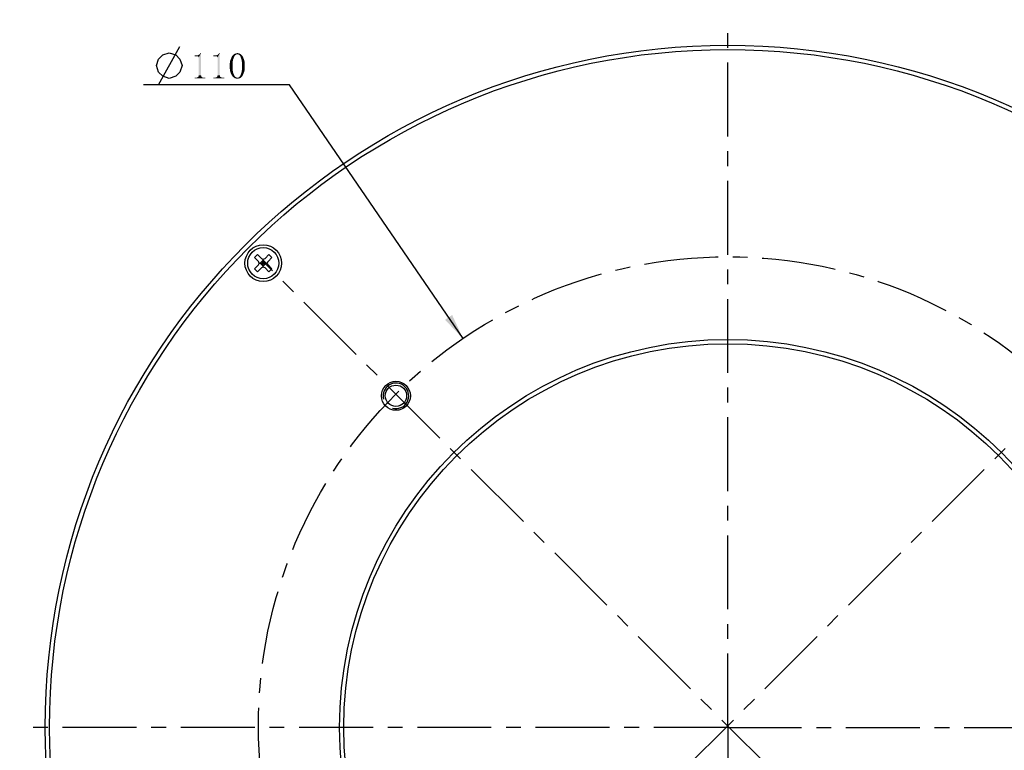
# Model space of a CAD drawing. Header units: millimetres. Extents: x 62 to 238, y 11 to 279.
# Tile 2 of 4: x 62 to 178, y 136 to 222. Entities that reach past the tile are written whole.
import ezdxf

# ---------------------------------------------------------------- set-up
doc = ezdxf.new("R2010")
doc.units = ezdxf.units.MM
doc.header["$LTSCALE"] = 23.1
doc.linetypes.add('CENTER', pattern=[0.6, 0.375, -0.075, 0.075, -0.075])
doc.layers.get('0').update_dxf_attribs({"linetype": 'CONTINUOUS'})
for name, color, linetype in [('00_COMPONENTS', 7, 'CONTINUOUS'), ('03_ALL_AXES', 7, 'CONTINUOUS'), ('50_ALL_DETAILS', 7, 'CONTINUOUS'), ('51__DRAFT_DIMS', 7, 'CONTINUOUS')]:
    doc.layers.add(name, color=color, linetype=linetype)
doc.styles.get("Standard").update_dxf_attribs({"font": 'simfang.ttf'})
doc.dimstyles.new('DIMSTYLE_1', dxfattribs={"dimtxt": 3, "dimasz": 3, "dimexe": 2.5, "dimexo": 0.5, "dimtad": 1, "dimdec": 0, "dimdsep": 46, "dimtxsty": 'STANDARD', "dimblk": '_FILLED', "dimblk1": '_FILLED', "dimblk2": '_FILLED', "dimcen": 0.09, "dimclrt": 3, "dimazin": 2, "dimtp": 0.3, "dimtm": 0.3, "dimtfac": 1, "dimtdec": 0, "dimtofl": 0, "dimtmove": 0, "dimatfit": 1, "dimldrblk": '_FILLED', "dimfxl": 1, "dimtolj": 1, "dimarcsym": 0})

# ---------------------------------------------------------------- blocks, each defined once
blk = doc.blocks.new('_FILLED')
at = {"color": 0, "linetype": 'ByBlock'}
blk.add_solid([(0, 0), (-1, 0.167), (-1, -0.167)], dxfattribs=at)
blk = doc.blocks.new('*D1')
at = {"layer": '51__DRAFT_DIMS', "color": 4}
for p, q in [((90.43, 214.28), (76.82, 214.28)), ((93.93, 214.28), (90.43, 214.28)), ((114.26, 184.53), (93.93, 214.28))]:
    blk.add_line(p, q, dxfattribs=at)
at = {"layer": '51__DRAFT_DIMS', "color": 4, "xscale": 3, "yscale": 3, "zscale": 3, "rotation": 304.33844}
blk.add_blockref('_FILLED', (114.26, 184.53), dxfattribs=at)

msp = doc.modelspace()

# ---------------------------------------------------------------- linework, layer by layer
at = {"layer": '00_COMPONENTS', "color": 7}
for p, q in [((89.8141, 194.04091), (90.16765, 194.39446)), ((90.27372, 193.58129), (89.8141, 194.04091)), ((90.62727, 193.93484), (90.16765, 194.39446)), ((91.51116, 194.39446), (91.05154, 193.93484)), ((91.86471, 194.04091), (91.40509, 193.58129)), ((91.86471, 194.04091), (91.51116, 194.39446)), ((90.27372, 193.15703), (89.8141, 192.69741)), ((90.62727, 192.80347), (90.16765, 192.34385)), ((90.36159, 193.36916), (91.31722, 193.36916)), ((90.48585, 193.36916), (90.83941, 193.72271)), ((90.83941, 193.0156), (90.48585, 193.36916)), ((91.01618, 193.54593), (90.66263, 193.19238)), ((91.01618, 193.19238), (90.66263, 193.54593)), ((90.83941, 192.89134), (90.83941, 193.84697)), ((91.19296, 193.36916), (90.83941, 193.72271)), ((90.83941, 193.0156), (91.19296, 193.36916)), ((91.51116, 192.34385), (91.05154, 192.80347)), ((91.86471, 192.69741), (91.40509, 193.15703)), ((90.16765, 192.34385), (89.8141, 192.69741)), ((91.51116, 192.34385), (91.86471, 192.69741))]:
    msp.add_line(p, q, dxfattribs=at)
for centre, radius in [((145.28663, 138.92194), 80), ((145.28663, 138.92194), 79.5), ((90.83941, 193.36916), 2.15), ((90.83941, 193.36916), 1.825), ((145.28663, 138.92194), 45.5), ((145.28663, 138.92194), 45), ((106.39575, 177.81281), 1.7), ((106.39575, 177.81281), 1.25)]:
    msp.add_circle(centre, radius, dxfattribs=at)
for centre, start, end in [((90.83941, 194.14697), 225, 315), ((90.06159, 193.36916), 315, 45), ((90.83941, 192.59134), 45, 135), ((91.61722, 193.36916), 135, 225)]:
    msp.add_arc(centre, 0.3, start, end, dxfattribs=at)
at = {"layer": '00_COMPONENTS', "color": 4}
msp.add_arc((106.39575, 177.81281), 1.5, 255, 195, dxfattribs=at)
at = {"layer": '03_ALL_AXES', "color": 1, "linetype": 'CENTER'}
for q in [(145.28663, 221.92194), (62.28663, 138.92194), (145.28663, 55.92194), (228.28663, 138.92194)]:
    msp.add_line((145.28663, 138.92194), q, dxfattribs=at)
at = {"layer": '50_ALL_DETAILS', "color": 1, "linetype": 'CENTER'}
for p, q in [((199.73577, 84.65943), (90.84133, 193.55387)), ((90.84133, 84.65943), (199.73577, 193.55387))]:
    msp.add_line(p, q, dxfattribs=at)
msp.add_circle((145.28855, 139.10665), 55.0142, dxfattribs=at)
at = {"layer": '51__DRAFT_DIMS', "color": 3}
msp.add_line((78.57338, 214.28304), (81.07338, 218.78304), dxfattribs=at)
msp.add_lwpolyline([(78.32338, 216.53303), (78.57338, 217.28302), (79.07338, 217.78303), (79.82339, 218.03305), (80.57338, 217.78303), (81.07338, 217.28302), (81.32338, 216.53303), (81.07338, 215.78303), (80.57338, 215.28302), (79.82339, 215.03303), (79.07338, 215.28302), (78.57338, 215.78303), (78.32338, 216.53303)], dxfattribs=at)
for points in [[(82.79213, 217.6346), (83.1437, 217.75178), (83.21401, 217.77522)], [(83.09682, 217.6346), (82.79213, 217.6346), (83.21401, 217.77522)], [(83.04995, 217.75178), (83.1437, 217.75178), (82.79213, 217.6346)], [(82.9562, 217.75178), (83.04995, 217.75178), (82.79213, 217.6346)], [(82.9562, 217.75178), (82.79213, 217.6346), (82.79213, 217.75178)], [(83.09682, 217.6346), (83.28432, 217.79866), (83.35463, 217.84553)], [(83.19057, 217.6346), (83.09682, 217.6346), (83.35463, 217.84553)], [(83.09682, 217.6346), (83.21401, 217.77522), (83.28432, 217.79866)], [(83.19057, 217.6346), (83.35463, 217.84553), (83.54213, 218.0096)], [(83.23745, 217.58772), (83.19057, 217.6346), (83.54213, 218.0096)], [(83.26088, 217.54085), (83.23745, 217.58772), (83.54213, 218.0096)], [(83.28432, 217.49397), (83.26088, 217.54085), (83.54213, 218.0096)], [(83.28432, 215.40803), (83.28432, 217.49397), (83.54213, 218.0096)], [(83.28432, 215.40803), (83.54213, 218.0096), (83.54213, 215.40803)], [(83.35463, 217.84553), (83.40151, 217.89241), (83.54213, 218.0096)], [(83.40151, 217.89241), (83.44838, 217.96272), (83.54213, 218.0096)], [(83.54213, 218.0096), (83.44838, 217.96272), (83.47182, 218.0096)], [(84.99526, 217.6346), (85.34682, 217.75178), (85.41713, 217.77522)], [(85.29995, 217.6346), (84.99526, 217.6346), (85.41713, 217.77522)], [(85.25307, 217.75178), (85.34682, 217.75178), (84.99526, 217.6346)], [(85.15932, 217.75178), (85.25307, 217.75178), (84.99526, 217.6346)], [(85.15932, 217.75178), (84.99526, 217.6346), (84.99526, 217.75178)], [(85.29995, 217.6346), (85.48745, 217.79866), (85.55776, 217.84553)], [(85.3937, 217.6346), (85.29995, 217.6346), (85.55776, 217.84553)], [(85.29995, 217.6346), (85.41713, 217.77522), (85.48745, 217.79866)], [(85.3937, 217.6346), (85.55776, 217.84553), (85.74526, 218.0096)], [(85.44057, 217.58772), (85.3937, 217.6346), (85.74526, 218.0096)], [(85.46401, 217.54085), (85.44057, 217.58772), (85.74526, 218.0096)], [(85.48745, 217.49397), (85.46401, 217.54085), (85.74526, 218.0096)], [(85.48745, 215.40803), (85.48745, 217.49397), (85.74526, 218.0096)], [(85.48745, 215.40803), (85.74526, 218.0096), (85.74526, 215.40803)], [(85.55776, 217.84553), (85.60463, 217.89241), (85.74526, 218.0096)], [(85.60463, 217.89241), (85.65151, 217.96272), (85.74526, 218.0096)], [(85.74526, 218.0096), (85.65151, 217.96272), (85.67495, 218.0096)], [(86.91713, 216.81428), (86.94057, 216.97835), (87.2687, 217.04866)], [(86.91713, 216.81428), (87.2687, 217.04866), (87.24526, 216.79085)], [(87.2687, 217.04866), (86.94057, 216.97835), (86.96401, 217.11897)], [(86.96401, 217.11897), (87.01088, 217.23616), (87.31557, 217.28303)], [(86.96401, 217.11897), (87.31557, 217.28303), (87.2687, 217.04866)], [(87.31557, 217.28303), (87.01088, 217.23616), (87.05776, 217.35335)], [(87.05776, 217.35335), (87.10463, 217.47053), (87.40932, 217.49397)], [(87.05776, 217.35335), (87.40932, 217.49397), (87.31557, 217.28303)], [(87.43276, 217.58772), (87.40932, 217.49397), (87.10463, 217.47053)], [(87.43276, 217.58772), (87.10463, 217.47053), (87.15151, 217.58772)], [(87.47963, 217.65803), (87.15151, 217.58772), (87.22182, 217.68147)], [(87.15151, 217.58772), (87.47963, 217.65803), (87.43276, 217.58772)], [(87.57338, 217.77522), (87.52651, 217.72835), (87.22182, 217.68147)], [(87.57338, 217.77522), (87.22182, 217.68147), (87.29213, 217.77522)], [(87.22182, 217.68147), (87.52651, 217.72835), (87.47963, 217.65803)], [(87.69057, 217.84553), (87.6437, 217.79866), (87.29213, 217.77522)], [(87.69057, 217.84553), (87.29213, 217.77522), (87.36245, 217.84553)], [(87.29213, 217.77522), (87.6437, 217.79866), (87.57338, 217.77522)], [(88.15932, 217.89241), (87.80776, 217.86897), (87.36245, 217.84553)], [(88.15932, 217.89241), (87.36245, 217.84553), (87.43276, 217.89241)], [(87.69057, 217.84553), (87.36245, 217.84553), (87.80776, 217.86897)], [(88.06557, 217.93928), (87.43276, 217.89241), (87.52651, 217.93928)], [(87.43276, 217.89241), (88.06557, 217.93928), (88.15932, 217.89241)], [(87.52651, 217.93928), (87.62026, 217.96272), (87.99526, 217.98616)], [(87.52651, 217.93928), (87.99526, 217.98616), (88.06557, 217.93928)], [(87.90151, 217.98616), (87.99526, 217.98616), (87.62026, 217.96272)], [(87.90151, 217.98616), (87.62026, 217.96272), (87.71401, 217.98616)], [(87.69057, 217.84553), (87.80776, 217.86897), (87.73745, 217.84553)], [(87.71401, 217.98616), (87.80776, 218.0096), (87.90151, 217.98616)], [(87.87807, 217.84553), (87.80776, 217.86897), (88.15932, 217.89241)], [(87.92495, 217.84553), (87.87807, 217.84553), (88.15932, 217.89241)], [(87.92495, 217.84553), (88.15932, 217.89241), (88.22963, 217.84553)], [(88.22963, 217.84553), (87.99526, 217.79866), (87.92495, 217.84553)], [(88.04213, 217.77522), (87.99526, 217.79866), (88.22963, 217.84553)], [(88.04213, 217.77522), (88.22963, 217.84553), (88.29995, 217.77522)], [(88.29995, 217.77522), (88.08901, 217.72835), (88.04213, 217.77522)], [(88.08901, 217.72835), (88.29995, 217.77522), (88.37026, 217.70491)], [(88.37026, 217.70491), (88.13588, 217.65803), (88.08901, 217.72835)], [(88.13588, 217.65803), (88.37026, 217.70491), (88.44057, 217.61116)], [(88.44057, 217.61116), (88.18276, 217.58772), (88.13588, 217.65803)], [(88.2062, 217.49397), (88.18276, 217.58772), (88.44057, 217.61116)], [(88.2062, 217.49397), (88.44057, 217.61116), (88.48745, 217.49397)], [(88.48745, 217.49397), (88.27651, 217.28303), (88.2062, 217.49397)], [(88.48745, 217.49397), (88.53432, 217.37678), (88.27651, 217.28303)], [(88.27651, 217.28303), (88.53432, 217.37678), (88.5812, 217.2596)], [(88.5812, 217.2596), (88.32338, 217.04866), (88.27651, 217.28303)], [(88.5812, 217.2596), (88.62807, 217.11897), (88.32338, 217.04866)], [(88.32338, 217.04866), (88.62807, 217.11897), (88.65151, 216.97835)], [(88.65151, 216.97835), (88.34682, 216.79085), (88.32338, 217.04866)], [(87.24526, 216.79085), (86.91713, 216.67366), (86.91713, 216.81428)], [(86.91713, 216.5096), (86.91713, 216.67366), (87.24526, 216.79085)], [(86.91713, 216.5096), (87.24526, 216.79085), (87.24526, 216.5096)], [(87.24526, 216.5096), (86.91713, 216.3221), (86.91713, 216.5096)], [(86.91713, 216.3221), (87.24526, 216.5096), (87.24526, 216.20491)], [(87.24526, 216.20491), (86.91713, 216.15803), (86.91713, 216.3221)], [(86.94057, 216.01741), (86.91713, 216.15803), (87.24526, 216.20491)], [(86.94057, 216.01741), (87.24526, 216.20491), (87.2687, 215.92366)], [(87.2687, 215.92366), (86.96401, 215.85335), (86.94057, 216.01741)], [(87.01088, 215.73616), (86.96401, 215.85335), (87.2687, 215.92366)], [(87.01088, 215.73616), (87.2687, 215.92366), (87.31557, 215.68928)], [(88.62807, 215.87678), (88.27651, 215.68928), (88.32338, 215.92366)], [(88.62807, 215.87678), (88.5812, 215.73616), (88.27651, 215.68928)], [(88.67495, 216.15803), (88.32338, 215.92366), (88.34682, 216.20491)], [(88.67495, 216.15803), (88.65151, 216.01741), (88.32338, 215.92366)], [(88.32338, 215.92366), (88.65151, 216.01741), (88.62807, 215.87678)], [(88.65151, 216.97835), (88.67495, 216.83772), (88.34682, 216.79085)], [(88.34682, 216.79085), (88.67495, 216.83772), (88.67495, 216.67366)], [(88.67495, 216.67366), (88.34682, 216.5096), (88.34682, 216.79085)], [(88.34682, 216.5096), (88.67495, 216.67366), (88.67495, 216.5096)], [(88.67495, 216.5096), (88.67495, 216.3221), (88.34682, 216.20491)], [(88.67495, 216.5096), (88.34682, 216.20491), (88.34682, 216.5096)], [(88.34682, 216.20491), (88.67495, 216.3221), (88.67495, 216.15803)], [(83.87026, 215.12678), (84.05776, 215.12678), (82.79213, 215.03303)], [(83.79995, 215.12678), (83.87026, 215.12678), (82.79213, 215.03303)], [(83.02651, 215.12678), (83.79995, 215.12678), (82.79213, 215.03303)], [(82.9562, 215.12678), (83.02651, 215.12678), (82.79213, 215.03303)], [(82.9562, 215.12678), (82.79213, 215.03303), (82.79213, 215.12678)], [(82.79213, 215.03303), (84.05776, 215.12678), (84.05776, 215.03303)], [(83.72963, 215.15022), (83.02651, 215.12678), (83.09682, 215.15022)], [(83.02651, 215.12678), (83.72963, 215.15022), (83.79995, 215.12678)], [(83.68276, 215.17366), (83.09682, 215.15022), (83.1437, 215.17366)], [(83.09682, 215.15022), (83.68276, 215.17366), (83.72963, 215.15022)], [(83.63588, 215.1971), (83.1437, 215.17366), (83.19057, 215.1971)], [(83.1437, 215.17366), (83.63588, 215.1971), (83.68276, 215.17366)], [(83.58901, 215.24397), (83.19057, 215.1971), (83.23745, 215.24397)], [(83.19057, 215.1971), (83.58901, 215.24397), (83.63588, 215.1971)], [(83.56557, 215.29085), (83.23745, 215.24397), (83.26088, 215.29085)], [(83.23745, 215.24397), (83.56557, 215.29085), (83.58901, 215.24397)], [(83.54213, 215.40803), (83.26088, 215.33772), (83.28432, 215.40803)], [(83.26088, 215.33772), (83.54213, 215.40803), (83.56557, 215.33772)], [(83.56557, 215.33772), (83.26088, 215.29085), (83.26088, 215.33772)], [(83.26088, 215.29085), (83.56557, 215.33772), (83.56557, 215.29085)], [(86.07338, 215.12678), (86.26088, 215.12678), (84.99526, 215.03303)], [(86.00307, 215.12678), (86.07338, 215.12678), (84.99526, 215.03303)], [(85.22963, 215.12678), (86.00307, 215.12678), (84.99526, 215.03303)], [(85.15932, 215.12678), (85.22963, 215.12678), (84.99526, 215.03303)], [(85.15932, 215.12678), (84.99526, 215.03303), (84.99526, 215.12678)], [(84.99526, 215.03303), (86.26088, 215.12678), (86.26088, 215.03303)], [(85.93276, 215.15022), (85.22963, 215.12678), (85.29995, 215.15022)], [(85.22963, 215.12678), (85.93276, 215.15022), (86.00307, 215.12678)], [(85.88588, 215.17366), (85.29995, 215.15022), (85.34682, 215.17366)], [(85.29995, 215.15022), (85.88588, 215.17366), (85.93276, 215.15022)], [(85.83901, 215.1971), (85.34682, 215.17366), (85.3937, 215.1971)], [(85.34682, 215.17366), (85.83901, 215.1971), (85.88588, 215.17366)], [(85.79213, 215.24397), (85.3937, 215.1971), (85.44057, 215.24397)], [(85.3937, 215.1971), (85.79213, 215.24397), (85.83901, 215.1971)], [(85.7687, 215.29085), (85.44057, 215.24397), (85.46401, 215.29085)], [(85.44057, 215.24397), (85.7687, 215.29085), (85.79213, 215.24397)], [(85.74526, 215.40803), (85.46401, 215.33772), (85.48745, 215.40803)], [(85.46401, 215.33772), (85.74526, 215.40803), (85.7687, 215.33772)], [(85.7687, 215.33772), (85.46401, 215.29085), (85.46401, 215.33772)], [(85.46401, 215.29085), (85.7687, 215.33772), (85.7687, 215.29085)], [(87.31557, 215.68928), (87.05776, 215.59553), (87.01088, 215.73616)], [(87.10463, 215.47835), (87.05776, 215.59553), (87.31557, 215.68928)], [(87.10463, 215.47835), (87.31557, 215.68928), (87.40932, 215.47835)], [(87.40932, 215.47835), (87.17495, 215.3846), (87.10463, 215.47835)], [(87.40932, 215.47835), (87.43276, 215.40803), (87.17495, 215.3846)], [(87.17495, 215.3846), (87.43276, 215.40803), (87.47963, 215.33772)], [(87.47963, 215.33772), (87.22182, 215.29085), (87.17495, 215.3846)], [(87.22182, 215.29085), (87.47963, 215.33772), (87.52651, 215.26741)], [(87.52651, 215.26741), (87.29213, 215.22053), (87.22182, 215.29085)], [(87.29213, 215.22053), (87.52651, 215.26741), (87.57338, 215.22053)], [(87.57338, 215.22053), (87.38588, 215.15022), (87.29213, 215.22053)], [(87.57338, 215.22053), (87.6437, 215.17366), (87.38588, 215.15022)], [(87.38588, 215.15022), (87.6437, 215.17366), (87.69057, 215.15022)], [(87.69057, 215.15022), (87.4562, 215.07991), (87.38588, 215.15022)], [(87.69057, 215.15022), (87.73745, 215.12678), (87.4562, 215.07991)], [(87.4562, 215.07991), (87.85463, 215.12678), (88.22963, 215.15022)], [(87.4562, 215.07991), (88.22963, 215.15022), (88.15932, 215.07991)], [(87.80776, 215.12678), (87.85463, 215.12678), (87.4562, 215.07991)], [(87.73745, 215.12678), (87.80776, 215.12678), (87.4562, 215.07991)], [(88.15932, 215.07991), (87.52651, 215.03303), (87.4562, 215.07991)], [(87.62026, 215.03303), (87.52651, 215.03303), (88.15932, 215.07991)], [(87.99526, 215.03303), (87.62026, 215.03303), (88.15932, 215.07991)], [(87.99526, 215.03303), (87.71401, 215.0096), (87.62026, 215.03303)], [(87.80776, 215.0096), (87.71401, 215.0096), (87.99526, 215.03303)], [(87.80776, 215.0096), (87.99526, 215.03303), (87.90151, 215.0096)], [(88.22963, 215.15022), (87.85463, 215.12678), (87.92495, 215.15022)], [(87.92495, 215.15022), (87.97182, 215.17366), (88.29995, 215.22053)], [(87.92495, 215.15022), (88.29995, 215.22053), (88.22963, 215.15022)], [(88.29995, 215.22053), (87.97182, 215.17366), (88.04213, 215.22053)], [(87.99526, 215.03303), (88.15932, 215.07991), (88.06557, 215.03303)], [(88.04213, 215.22053), (88.08901, 215.26741), (88.37026, 215.29085)], [(88.04213, 215.22053), (88.37026, 215.29085), (88.29995, 215.22053)], [(88.37026, 215.29085), (88.08901, 215.26741), (88.13588, 215.33772)], [(88.44057, 215.3846), (88.13588, 215.33772), (88.15932, 215.40803)], [(88.13588, 215.33772), (88.44057, 215.3846), (88.37026, 215.29085)], [(88.15932, 215.40803), (88.2062, 215.47835), (88.48745, 215.50178)], [(88.15932, 215.40803), (88.48745, 215.50178), (88.44057, 215.3846)], [(88.53432, 215.61897), (88.2062, 215.47835), (88.27651, 215.68928)], [(88.53432, 215.61897), (88.48745, 215.50178), (88.2062, 215.47835)], [(88.27651, 215.68928), (88.5812, 215.73616), (88.53432, 215.61897)]]:
    msp.add_solid(points, dxfattribs=at)

# ---------------------------------------------------------------- dimensions: what is measured, and where the dimension line sits
at = {"layer": '51__DRAFT_DIMS', "color": 4}
dim = msp.add_diameter_dim_2p(p1=(114.25613, 184.53298), p2=(176.32097, 93.68032), text='%%c<>', dimstyle='DIMSTYLE_1', override={"dimtih": 1, "dimtoh": 1, "dimpost": '<>'}, dxfattribs=at)
dim.commit()
dim.dimension.update_dxf_attribs({"geometry": '*D1', "text_midpoint": (78.32338, 215.03303), "dimtype": 163})

doc.saveas('drawing.dxf')
